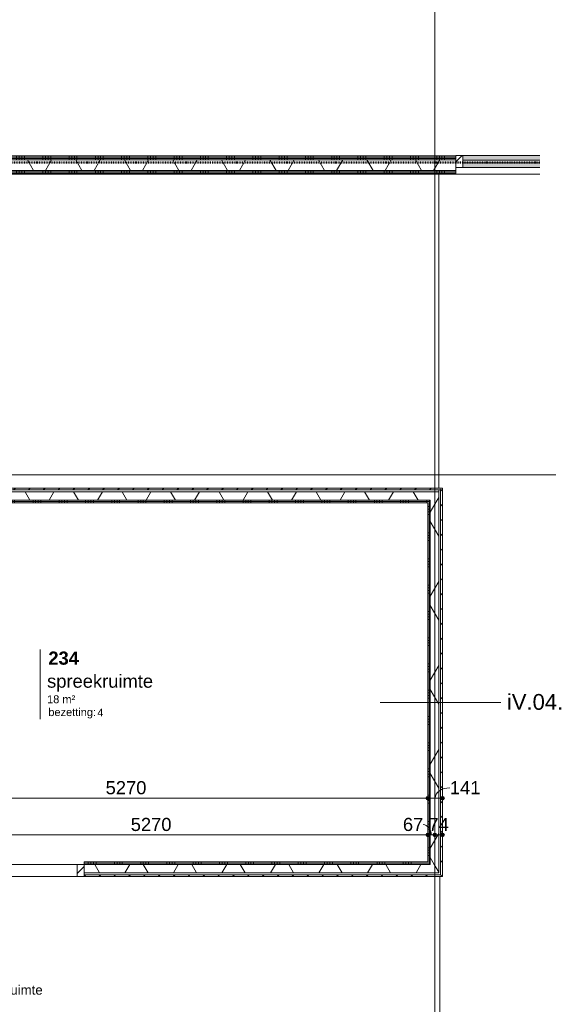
# Model space of a CAD drawing. Header units: millimetres. Extents: x 24169 to 70836, y -5250 to 32049.
# Tile 38 of 46: x 58698 to 63731, y 5757 to 15135. Entities that reach past the tile are written whole.
import ezdxf

# ---------------------------------------------------------------- set-up
doc = ezdxf.new("R2010")
doc.units = ezdxf.units.MM
for name, pattern in [('Dash', [6.35, 3.175, -3.175]), ('Dash dot', [15.875, 6.35, -4.7625, 0, -4.7625]), ('stramien', [22.225, 12.7, -3.175, 3.175, -3.175])]:
    doc.linetypes.add(name, pattern=pattern)
doc.layers.add('00_Algemeen', color=7, linetype='Continuous', lineweight=9, true_color=0x00a600)
for name, color, linetype, lineweight in [('00_Algemeen-50', 7, 'Continuous', 9), ('22_Metselwerk', 7, 'Continuous', 18), ('30_Kozijnen-ramen-deuren', 7, 'Continuous', 9)]:
    doc.layers.add(name, color=color, linetype=linetype, lineweight=lineweight)
doc.styles.add('Arial', font='arial.ttf', dxfattribs={"height": 150})
doc.styles.add('Arial_1', font='arial.ttf', dxfattribs={"height": 125})
doc.styles.add('Arial_5', font='arial.ttf', dxfattribs={"height": 90})
doc.styles.add('Arial_6', font='arial.ttf', dxfattribs={"height": 1.5})
doc.styles.add('Arial_7', font='arial.ttf', dxfattribs={"height": 75})
doc.styles.add('Arial_B_1', font='arialbd.ttf', dxfattribs={"height": 125})
doc.dimstyles.new('00_AEE_maatvoering_2_5mm', dxfattribs={"dimscale": 304.8, "dimtxt": 127.532425, "dimasz": 0.459318, "dimexe": 0.246063, "dimexo": 0.0625, "dimgap": 0, "dimtad": 1, "dimdec": 0, "dimzin": 0, "dimdsep": 46, "dimtxsty": 'Arial_1', "dimblk1": 'DOTSMALL', "dimblk2": 'DOTSMALL', "dimsah": 1, "dimcen": 0.09, "dimdle": 0.246063, "dimazin": 0, "dimtfac": 1, "dimtdec": 4, "dimtix": 1, "dimtmove": 0, "dimatfit": 3, "dimfxl": 0.246063, "dimfxlon": 1, "dimtvp": 1, "dimtolj": 1, "dimtzin": 0, "dimarcsym": 2})
doc.dimstyles.new('00_AEE_maatvoering_2_5mm_1', dxfattribs={"dimscale": 304.8, "dimtxt": 127.532425, "dimasz": 0.459318, "dimexe": 0.246063, "dimexo": 0.0625, "dimgap": 0, "dimtad": 1, "dimdec": 0, "dimzin": 0, "dimdsep": 46, "dimtxsty": 'Arial_1', "dimblk1": 'DOTSMALL', "dimblk2": 'DOTSMALL', "dimsah": 1, "dimcen": 0.09, "dimdle": 0.246063, "dimazin": 0, "dimtfac": 1, "dimtdec": 4, "dimtix": 1, "dimtmove": 1, "dimatfit": 3, "dimfxl": 0.246063, "dimfxlon": 1, "dimtvp": 1, "dimtolj": 1, "dimtzin": 0, "dimarcsym": 2})
doc.dimstyles.new('00_AEE_maatvoering_2_5mm_2', dxfattribs={"dimscale": 304.8, "dimtxt": 127.532425, "dimasz": 0.459318, "dimexe": 0.246063, "dimexo": 0.0625, "dimgap": 0, "dimtad": 1, "dimdec": 0, "dimzin": 0, "dimdsep": 46, "dimtxsty": 'Arial_1', "dimblk1": 'DOTSMALL', "dimblk2": 'DOTSMALL', "dimsah": 1, "dimcen": 0.09, "dimdle": 0.246063, "dimazin": 0, "dimtfac": 1, "dimtdec": 4, "dimtix": 1, "dimtmove": 2, "dimatfit": 3, "dimfxl": 0.246063, "dimfxlon": 1, "dimtvp": 1, "dimtolj": 1, "dimtzin": 0, "dimarcsym": 2})
pattern_1 = [(270, (58149.37, 10638), (250, 9e-13), []), (270, (58124.37, 10638), (250, 9e-13), []), (270, (58099.37, 10638), (250, 9e-13), []), (270, (58074.37, 10638), (250, 9e-13), [])]
pattern_2 = [(60, (30249.4, 0), (-346.41, 200), []), (120, (30249.4, 0), (-346.41, -200), [])]
pattern_3 = [(180, (62687.35, 8923.75), (-6e-13, -250), []), (180, (62687.35, 8948.75), (-6e-13, -250), []), (180, (62687.35, 8973.75), (-6e-13, -250), []), (180, (62687.35, 8998.75), (-6e-13, -250), [])]
pattern_4 = [(45, (-27579.5, -7062), (-106.066, 106.066), [])]
pattern_5 = [(90, (62668.14, 13662.5), (-250, -9e-13), []), (90, (62693.14, 13662.5), (-250, -9e-13), []), (90, (62718.14, 13662.5), (-250, -9e-13), []), (90, (62743.14, 13662.5), (-250, -9e-13), [])]
pattern_6 = [(90, (60099.62, 7009.5), (-250, -8e-13), []), (90, (60124.62, 7009.5), (-250, -8e-13), []), (90, (60149.62, 7009.5), (-250, -8e-13), []), (90, (60174.62, 7009.5), (-250, -8e-13), [])]

# ---------------------------------------------------------------- blocks, each defined once
blk = doc.blocks.new('32_AEE_VO_FIX_Binnendeuren - D_1800x2300_Deur_zijlicht rechts 900 lariks HPL grijs-8020323-02 tweede verdieping - C')
at = {"layer": '30_Kozijnen-ramen-deuren', "true_color": 0xc0c0c0}
h = blk.add_hatch(dxfattribs=at)
h.set_pattern_fill('FP_56', color=9, style=0, pattern_type=2)
h.set_pattern_definition(pattern_4)
h.paths.add_polyline_path([(1417, -88.5), (1484, -88.5), (1484, 25.5), (1417, 25.5), (1417, -52.5)])
h.paths.add_polyline_path([(-450, -88.5), (-450, 25.5), (-517, 25.5), (-517, -88.5)])
h = blk.add_hatch(dxfattribs=at)
h.set_pattern_fill('FP_56', color=9, style=0, pattern_type=2)
h.set_pattern_definition(pattern_4)
h.paths.add_polyline_path([(517, -88.5), (517, 25.5), (450, 25.5), (450, -88.5)])
at = {"layer": '30_Kozijnen-ramen-deuren'}
for p, q in [((-450, 25.5), (-517, 25.5)), ((450, 25.5), (-450, 25.5)), ((-450, 25.5), (-450, -24.5)), ((-450, -88.5), (-450, 25.5)), ((450, -24.5), (450, 25.5)), ((517, 25.5), (450, 25.5)), ((450, 25.5), (450, -88.5)), ((1417, 25.5), (517, 25.5)), ((517, -88.5), (517, 25.5)), ((1417, 25.5), (1417, -88.5)), ((1484, 25.5), (1417, 25.5)), ((-517, -88.5), (-450, -88.5)), ((-450, -24.5), (450, -24.5)), ((450, -88.5), (517, -88.5)), ((517, -88.5), (1417, -88.5)), ((1417, -88.5), (1484, -88.5))]:
    blk.add_line(p, q, dxfattribs=at)
blk = doc.blocks.new('System Panel - 32_AEE_glas-V42-02 tweede verdieping - C')
at = {"layer": '30_Kozijnen-ramen-deuren'}
for p, q in [((274, 12.5), (-459.8, 12.5)), ((-459.8, 12.5), (-459.8, -12.5)), ((-459.8, -12.5), (274, -12.5))]:
    blk.add_line(p, q, dxfattribs=at)
blk = doc.blocks.new('Rectangular Mullion - 31_AEE_meranti_BxD_67x114mm-5903752-02 tweede verdieping - C')
at = {"layer": '30_Kozijnen-ramen-deuren', "true_color": 0xc5c7c4}
h = blk.add_hatch(color=9, dxfattribs=at)
h.paths.add_polyline_path([(33400.8, 13728), (33400.8, 13772.5), (32667, 13772.5), (32667, 13728)])
h.paths.add_polyline_path([(33400.8, 13797.5), (33400.8, 13842), (32667, 13842), (32667, 13797.5)])
at = {"layer": '30_Kozijnen-ramen-deuren'}
for p, q in [((33400.8, 13842), (32667, 13842)), ((33400.8, 13728), (32667, 13728))]:
    blk.add_line(p, q, dxfattribs=at)
blk = doc.blocks.new('Rectangular Mullion - 31_AEE_meranti_BxD_67x114mm-5903758-02 tweede verdieping - C')
at = {"layer": '30_Kozijnen-ramen-deuren', "true_color": 0xc0c0c0}
h = blk.add_hatch(dxfattribs=at)
h.set_pattern_fill('FP_162', color=9, style=0, pattern_type=2)
h.set_pattern_definition([(225, (32600, 13785), (106.066, -106.066), [])])
h.paths.add_polyline_path([(-67, 57), (-67, -57), (0, -57), (0, 57)])
at = {"layer": '30_Kozijnen-ramen-deuren'}
for p, q in [((0, 57), (-67, 57)), ((-67, 57), (-67, -57)), ((0, -57), (0, 57)), ((-67, -57), (0, -57))]:
    blk.add_line(p, q, dxfattribs=at)
blk = doc.blocks.new('00_AEE_detailaanduiding lijn - 1000mm 90 graden-4831957-02 tweede verdieping - C')
at = {"layer": '00_Algemeen', "color": 7}
for p, q in [((0, 574.6), (0, -574.6)), ((-500, 1), (-500, -1)), ((500, -1), (500, 1))]:
    blk.add_line(p, q, dxfattribs=at)
blk = doc.blocks.new('00_AEE_tag_ruimte_groot_2192_zonder PVE - Naam nummer oppervlak bezettingsgraad-5019603-02 tweede verdieping - C')
at = {"layer": '00_Algemeen', "color": 7}
for p, q in [((-8.06, 7.73), (-8.06, 3.23)), ((-8.06, 3.23), (-8.06, 0.65)), ((-8.06, 0.65), (-8.06, -2.44)), ((-8.06, -2.44), (-8.06, -5.54))]:
    blk.add_line(p, q, dxfattribs=at)
at = {"layer": '00_Algemeen', "color": 8, "true_color": 0x808080, "insert": (-6.49, -3.42), "char_height": 1.5, "width": 10.8228, "attachment_point": 1, "style": 'Arial_6'}
blk.add_mtext('bezetting:', dxfattribs=at)
blk = doc.blocks.new('DIMBLOCK31-02 tweede verdieping - C')
at = {"layer": '00_Algemeen-50', "transparency": 16777216}
h = blk.add_hatch(color=256, dxfattribs=at)
edge = h.paths.add_edge_path()
edge.add_arc((57311.9, 7720.7), 17.5, 0, 360)
h = blk.add_hatch(color=256, dxfattribs=at)
edge = h.paths.add_edge_path()
edge.add_arc((62582.3, 7720.7), 17.5, 0, 360)
for p, q in [((57311.9, 7720.7), (57311.9, 7795.7)), ((62582.3, 7720.7), (62582.3, 7795.7)), ((57311.9, 7720.7), (62582.3, 7720.7)), ((57311.9, 7720.7), (57311.9, 7645.7)), ((62582.3, 7720.7), (62582.3, 7645.7))]:
    blk.add_line(p, q, dxfattribs=at)
for centre in [(57311.9, 7720.7), (62582.3, 7720.7)]:
    blk.add_circle(centre, 17.5, dxfattribs=at)
at = {"layer": '00_Algemeen-50', "color": 0, "transparency": 16777216, "insert": (59515.8, 7883), "char_height": 125, "width": 461.471, "attachment_point": 1, "line_spacing_factor": 0.941778, "style": 'Arial_1'}
blk.add_mtext('5270', dxfattribs=at)
blk = doc.blocks.new('_DotSmall')
at = {"color": 0, "linetype": 'ByBlock', "const_width": 0.5}
blk.add_lwpolyline([(-0.0625, 0, 1), (0.0625, 0, 1)], format="xyb", close=True, dxfattribs=at)
blk = doc.blocks.new('DIMBLOCK32-02 tweede verdieping - C')
at = {"layer": '00_Algemeen-50', "transparency": 16777216}
h = blk.add_hatch(color=256, dxfattribs=at)
edge = h.paths.add_edge_path()
edge.add_arc((62582.3, 7720.7), 17.5, 0, 360)
h = blk.add_hatch(color=256, dxfattribs=at)
edge = h.paths.add_edge_path()
edge.add_arc((62723.3, 7720.7), 17.5, 0, 360)
for p, q in [((62582.3, 7720.7), (62582.3, 7795.7)), ((62723.3, 7720.7), (62723.3, 7795.7)), ((62582.3, 7720.7), (62723.3, 7720.7)), ((62582.3, 7720.7), (62582.3, 7645.7)), ((62723.3, 7720.7), (62723.3, 7645.7))]:
    blk.add_line(p, q, dxfattribs=at)
for centre in [(62582.3, 7720.7), (62723.3, 7720.7)]:
    blk.add_circle(centre, 17.5, dxfattribs=at)
blk.add_ellipse((62793, 7720.7), major_axis=(140.1, 0), ratio=0.700126, start_param=1.570796, end_param=3.141593, dxfattribs=at)
at = {"layer": '00_Algemeen-50', "color": 0, "transparency": 16777216, "insert": (62793, 7883), "char_height": 125, "width": 346.103, "attachment_point": 1, "line_spacing_factor": 0.941778, "style": 'Arial_1'}
blk.add_mtext('141', dxfattribs=at)
blk = doc.blocks.new('DIMBLOCK132-02 tweede verdieping - C')
at = {"layer": '00_Algemeen-50', "transparency": 16777216}
h = blk.add_hatch(color=256, dxfattribs=at)
edge = h.paths.add_edge_path()
edge.add_arc((57311.9, 7370.7), 17.5, 0, 360)
h = blk.add_hatch(color=256, dxfattribs=at)
edge = h.paths.add_edge_path()
edge.add_arc((62582.3, 7370.7), 17.5, 0, 360)
for p, q in [((57311.9, 7370.7), (57311.9, 7445.7)), ((62582.3, 7370.7), (62582.3, 7445.7)), ((57311.9, 7370.7), (62582.3, 7370.7)), ((57311.9, 7370.7), (57311.9, 7295.7)), ((62582.3, 7370.7), (62582.3, 7295.7))]:
    blk.add_line(p, q, dxfattribs=at)
for centre in [(57311.9, 7370.7), (62582.3, 7370.7)]:
    blk.add_circle(centre, 17.5, dxfattribs=at)
at = {"layer": '00_Algemeen-50', "color": 0, "transparency": 16777216, "insert": (59754.8, 7533), "char_height": 125, "width": 461.471, "attachment_point": 1, "line_spacing_factor": 0.941778, "style": 'Arial_1'}
blk.add_mtext('5270', dxfattribs=at)
blk = doc.blocks.new('DIMBLOCK133-02 tweede verdieping - C')
at = {"layer": '00_Algemeen-50', "transparency": 16777216}
h = blk.add_hatch(color=256, dxfattribs=at)
edge = h.paths.add_edge_path()
edge.add_arc((62582.3, 7370.7), 17.5, 0, 360)
h = blk.add_hatch(color=256, dxfattribs=at)
edge = h.paths.add_edge_path()
edge.add_arc((62649.3, 7370.7), 17.5, 0, 360)
for p, q in [((62582.3, 7370.7), (62582.3, 7445.7)), ((62649.3, 7370.7), (62649.3, 7445.7)), ((62582.3, 7370.7), (62649.3, 7370.7)), ((62582.3, 7370.7), (62582.3, 7295.7)), ((62649.3, 7370.7), (62649.3, 7295.7))]:
    blk.add_line(p, q, dxfattribs=at)
for centre in [(62582.3, 7370.7), (62649.3, 7370.7)]:
    blk.add_circle(centre, 17.5, dxfattribs=at)
blk.add_ellipse((62538.5, 7370.7), major_axis=(0, 98.1), ratio=0.788571, start_param=4.712389, end_param=6.283185, dxfattribs=at)
at = {"layer": '00_Algemeen-50', "color": 0, "transparency": 16777216, "insert": (62346.2, 7533), "char_height": 125, "width": 230.736, "attachment_point": 1, "line_spacing_factor": 0.941778, "style": 'Arial_1'}
blk.add_mtext('67', dxfattribs=at)
blk = doc.blocks.new('DIMBLOCK134-02 tweede verdieping - C')
at = {"layer": '00_Algemeen-50', "transparency": 16777216}
h = blk.add_hatch(color=256, dxfattribs=at)
edge = h.paths.add_edge_path()
edge.add_arc((62649.3, 7370.7), 17.5, 0, 360)
h = blk.add_hatch(color=256, dxfattribs=at)
edge = h.paths.add_edge_path()
edge.add_arc((62723.3, 7370.7), 17.5, 0, 360)
for p, q in [((62649.3, 7370.7), (62649.3, 7445.7)), ((62723.3, 7370.7), (62723.3, 7445.7)), ((62649.3, 7370.7), (62723.3, 7370.7)), ((62649.3, 7370.7), (62649.3, 7295.7)), ((62723.3, 7370.7), (62723.3, 7295.7))]:
    blk.add_line(p, q, dxfattribs=at)
for centre in [(62649.3, 7370.7), (62723.3, 7370.7)]:
    blk.add_circle(centre, 17.5, dxfattribs=at)
at = {"layer": '00_Algemeen-50', "color": 0, "transparency": 16777216, "insert": (62590.2, 7533), "char_height": 125, "width": 230.736, "attachment_point": 1, "line_spacing_factor": 0.941778, "style": 'Arial_1'}
blk.add_mtext('74', dxfattribs=at)

msp = doc.modelspace()

# ---------------------------------------------------------------- hatches: boundary and pattern name
at = {"layer": '22_Metselwerk', "lineweight": 9}
h = msp.add_hatch(dxfattribs=at)
h.set_pattern_fill('FP_11', color=256, angle=60, style=0, pattern_type=2)
h.set_pattern_definition(pattern_2)
h.paths.add_polyline_path([(62849.4, 13700), (62849.4, 13800), (57068.4, 13800), (57068.4, 13700), (61338.5, 13700)])
h.paths.add_polyline_path([(51874.4, 13700), (52099.4, 13700), (52099.4, 13800), (51874.4, 13800), (51874.4, 13793.3)])
h = msp.add_hatch(dxfattribs=at)
h.set_pattern_fill('FP_102', color=256, angle=90, style=0, pattern_type=2)
h.set_pattern_definition(pattern_5)
h.paths.add_polyline_path([(62849.4, 13800), (62849.4, 13812.5), (57068.4, 13812.5), (57068.4, 13800), (61338.5, 13800)])
h.paths.add_polyline_path([(51947, 13800), (52099.4, 13800), (52099.4, 13812.5), (51886.9, 13812.5), (51886.9, 13800), (51899.4, 13800)])
h = msp.add_hatch(dxfattribs=at)
h.set_pattern_fill('FP_102', color=256, angle=90, style=0, pattern_type=2)
h.set_pattern_definition(pattern_5)
h.paths.add_polyline_path([(62849.4, 13825), (62849.4, 13837.5), (57068.4, 13837.5), (57068.4, 13825), (61338.5, 13825)])
h.paths.add_polyline_path([(52091.5, 13825), (52099.4, 13825), (52099.4, 13837.5), (51899.4, 13837.5), (51899.4, 13825), (51947, 13825)])
h = msp.add_hatch(dxfattribs=at)
h.set_pattern_fill('FP_102', color=256, angle=90, style=0, pattern_type=2)
h.set_pattern_definition(pattern_5)
h.paths.add_polyline_path([(62849.4, 13812.5), (62849.4, 13825), (57068.4, 13825), (57068.4, 13812.5), (61338.5, 13812.5)])
h.paths.add_polyline_path([(52091.5, 13812.5), (52099.4, 13812.5), (52099.4, 13825), (51899.4, 13825), (51899.4, 13812.5), (51947, 13812.5)])
h = msp.add_hatch(dxfattribs=at)
h.set_pattern_fill('FP_102', color=256, angle=90, style=0, pattern_type=2)
h.set_pattern_definition(pattern_5)
h.paths.add_polyline_path([(62849.4, 13687.5), (62849.4, 13700), (57068.4, 13700), (57068.4, 13687.5), (61338.5, 13687.5)])
h.paths.add_polyline_path([(52099.4, 13687.5), (52099.4, 13700), (51899.4, 13700), (51899.4, 13687.5), (52091.5, 13687.5)])
h = msp.add_hatch(dxfattribs=at)
h.set_pattern_fill('FP_102', color=256, angle=90, style=0, pattern_type=2)
h.set_pattern_definition(pattern_5)
h.paths.add_polyline_path([(62849.4, 13675), (62849.4, 13687.5), (57068.4, 13687.5), (57068.4, 13675), (61338.5, 13675)])
h.paths.add_polyline_path([(52091.5, 13675), (52099.4, 13675), (52099.4, 13687.5), (51899.4, 13687.5), (51899.4, 13675)])
h = msp.add_hatch(dxfattribs=at)
h.set_pattern_fill('FP_102', color=256, angle=90, style=0, pattern_type=2)
h.set_pattern_definition(pattern_5)
h.paths.add_polyline_path([(62849.4, 13662.5), (62849.4, 13675), (57068.4, 13675), (57068.4, 13662.5), (61338.5, 13662.5)])
h.paths.add_polyline_path([(52099.4, 13662.5), (52099.4, 13675), (51899.4, 13675), (51899.4, 13662.5), (52091.5, 13662.5)])
at = {"layer": '22_Metselwerk', "lineweight": 9, "true_color": 0xc0c0c0}
h = msp.add_hatch(dxfattribs=at)
h.set_pattern_fill('FP_123', color=9, angle=45, style=0, pattern_type=2)
h.set_pattern_definition([(45, (58196.87, 10638), (-70.7107, 70.7107), [])])
h.paths.add_polyline_path([(53688.4, 10656), (62705.3, 10656), (62705.3, 10674), (53688.4, 10674)])
at = {"layer": '22_Metselwerk', "lineweight": 9}
h = msp.add_hatch(dxfattribs=at)
h.set_pattern_fill('FP_122', color=256, style=0, pattern_type=2)
h.set_pattern_definition([(0, (58196.869, 10638), (0, 25), [])])
h.paths.add_polyline_path([(61338.5, 10638), (62687.3, 10638), (62687.3, 10656), (53706.4, 10656), (53706.4, 10638), (59026.7, 10638)])
h = msp.add_hatch(dxfattribs=at)
h.set_pattern_fill('FP_11', color=256, angle=60, style=0, pattern_type=2)
h.set_pattern_definition(pattern_2)
h.paths.add_polyline_path([(62687.3, 10558), (62687.3, 10638), (53786.4, 10638), (53786.4, 10558), (62607.3, 10558)])
h = msp.add_hatch(dxfattribs=at)
h.set_pattern_fill('FP_120', color=256, style=0, pattern_type=2)
h.set_pattern_definition([(270, (62687.346, 8841.75), (25, 2e-15), [])])
h.paths.add_polyline_path([(62687.3, 7009.5), (62705.3, 7009.5), (62705.3, 10656), (62687.3, 10656), (62687.3, 9815.3)])
at = {"layer": '22_Metselwerk', "lineweight": 9, "true_color": 0xc0c0c0}
h = msp.add_hatch(dxfattribs=at)
h.set_pattern_fill('FP_121', color=9, angle=45, style=0, pattern_type=2)
h.set_pattern_definition([(315, (62687.35, 8841.75), (70.7107, 70.7107), [])])
h.paths.add_polyline_path([(62723.3, 6991.5), (62723.3, 10674), (62705.3, 10674), (62705.3, 6991.5)])
at = {"layer": '22_Metselwerk', "lineweight": 9}
h = msp.add_hatch(dxfattribs=at)
h.set_pattern_fill('FP_33', color=256, angle=-270, style=0, pattern_type=2)
h.set_pattern_definition(pattern_1)
h.paths.add_polyline_path([(62594.8, 10545.5), (62607.3, 10545.5), (62607.3, 10558), (57286.9, 10558), (57286.9, 10545.5), (61338.5, 10545.5)])
h.paths.add_polyline_path([(56715, 10545.5), (57211.9, 10545.5), (57211.9, 10558), (53798.9, 10558), (53798.9, 10545.5), (54403.2, 10545.5)])
h = msp.add_hatch(dxfattribs=at)
h.set_pattern_fill('FP_33', color=256, angle=-270, style=0, pattern_type=2)
h.set_pattern_definition(pattern_1)
h.paths.add_polyline_path([(62582.3, 10533), (62594.8, 10533), (62594.8, 10545.5), (57286.9, 10545.5), (57286.9, 10533), (61338.5, 10533)])
h.paths.add_polyline_path([(56715, 10533), (57211.9, 10533), (57211.9, 10545.5), (53811.4, 10545.5), (53811.4, 10533), (54403.2, 10533)])
h = msp.add_hatch(dxfattribs=at)
h.set_pattern_fill('FP_34', color=256, angle=90, style=0, pattern_type=2)
h.set_pattern_definition(pattern_3)
h.paths.add_polyline_path([(62594.8, 7114.5), (62594.8, 10533), (62582.3, 10533), (62582.3, 7114.5)])
h = msp.add_hatch(dxfattribs=at)
h.set_pattern_fill('FP_34', color=256, angle=90, style=0, pattern_type=2)
h.set_pattern_definition(pattern_3)
h.paths.add_polyline_path([(62607.3, 7102), (62607.3, 10545.5), (62594.8, 10545.5), (62594.8, 7102)])
h = msp.add_hatch(dxfattribs=at)
h.set_pattern_fill('FP_11', color=256, angle=60, style=0, pattern_type=2)
h.set_pattern_definition(pattern_2)
h.paths.add_polyline_path([(62687.3, 7089.5), (62687.3, 10558), (62607.3, 10558), (62607.3, 7089.5)])
h = msp.add_hatch(dxfattribs=at)
h.set_pattern_fill('FP_113', color=256, angle=90, style=0, pattern_type=2)
h.set_pattern_definition(pattern_6)
h.paths.add_polyline_path([(62594.8, 7102), (62594.8, 7114.5), (59312.9, 7114.5), (59312.9, 7102)])
h = msp.add_hatch(dxfattribs=at)
h.set_pattern_fill('FP_113', color=256, angle=90, style=0, pattern_type=2)
h.set_pattern_definition(pattern_6)
h.paths.add_polyline_path([(62607.3, 7089.5), (62607.3, 7102), (59312.9, 7102), (59312.9, 7089.5)])
h = msp.add_hatch(dxfattribs=at)
h.set_pattern_fill('FP_11', color=256, angle=60, style=0, pattern_type=2)
h.set_pattern_definition(pattern_2)
h.paths.add_polyline_path([(62687.3, 7009.5), (62687.3, 7089.5), (59312.9, 7089.5), (59312.9, 7009.5)])
at = {"layer": '22_Metselwerk', "lineweight": 9, "true_color": 0xc0c0c0}
h = msp.add_hatch(dxfattribs=at)
h.set_pattern_fill('FP_118', color=9, angle=-315, style=0, pattern_type=2)
h.set_pattern_definition([(225, (58214.87, 7009.5), (70.7107, -70.7107), [])])
h.paths.add_polyline_path([(62723.3, 6973.5), (62723.3, 6991.5), (59312.9, 6991.5), (59312.9, 6973.5)])
h.paths.add_polyline_path([(57099.4, 6973.5), (57311.9, 6973.5), (57311.9, 6991.5), (57099.4, 6991.5)])
h.paths.add_polyline_path([(56273.4, 6973.5), (56273.4, 6991.5), (53688.4, 6991.5), (53688.4, 6973.5), (54403.2, 6973.5)])
at = {"layer": '22_Metselwerk', "lineweight": 9}
h = msp.add_hatch(dxfattribs=at)
h.set_pattern_fill('FP_119', color=256, style=0, pattern_type=2)
h.set_pattern_definition([(180, (58214.869, 7009.5), (-3e-14, -25), [])])
h.paths.add_polyline_path([(62705.3, 6991.5), (62705.3, 7009.5), (59312.9, 7009.5), (59312.9, 6991.5)])
h.paths.add_polyline_path([(57311.9, 6991.5), (57311.9, 7009.5), (57099.4, 7009.5), (57099.4, 6991.5), (57292.9, 6991.5)])
h.paths.add_polyline_path([(56273.4, 6991.5), (56273.4, 7009.5), (53706.4, 7009.5), (53706.4, 6991.5), (54403.2, 6991.5)])

# ---------------------------------------------------------------- linework, layer by layer
at = {"layer": '00_Algemeen', "color": 150, "linetype": 'stramien', "true_color": 0x0080ff}
for p, q in [((62649.3, -4950.1), (62649.3, 31749.5)), ((68718, 10800), (24734, 10800))]:
    msp.add_line(p, q, dxfattribs=at)
at = {"layer": '00_Algemeen', "color": 96, "linetype": 'Dash dot', "lineweight": 50, "true_color": 0x008000}
msp.add_line((63650.2, 13775), (51849.4, 13775), dxfattribs=at)
at = {"layer": '00_Algemeen', "color": 7, "linetype": 'Dash'}
for p, q in [((62686.9, 10674), (62686.9, 13662.5)), ((62699.4, 5238.5), (62699.4, 6973.5))]:
    msp.add_line(p, q, dxfattribs=at)
at = {"layer": '22_Metselwerk', "lineweight": 9}
for p, q in [((62849.4, 13837.5), (57068.4, 13837.5)), ((57068.4, 13825), (62849.4, 13825)), ((57068.4, 13812.5), (62849.4, 13812.5)), ((62849.4, 13800), (62849.4, 13837.5)), ((62849.4, 13662.5), (62849.4, 13700)), ((54100.4, 13662.5), (63650.2, 13662.5)), ((57068.4, 13687.5), (62849.4, 13687.5)), ((57068.4, 13675), (62849.4, 13675)), ((62705.3, 10656), (53688.4, 10656)), ((62705.3, 6991.5), (62705.3, 10656)), ((62607.3, 10558), (53786.4, 10558)), ((57299.4, 10533), (62582.3, 10533)), ((62582.3, 10533), (62582.3, 7114.5)), ((62607.3, 7089.5), (62607.3, 10558)), ((62582.3, 7114.5), (59312.9, 7114.5)), ((59312.9, 7114.5), (59312.9, 7102)), ((62607.3, 7089.5), (59312.9, 7089.5)), ((59312.9, 7009.5), (62687.3, 7009.5)), ((62705.3, 6991.5), (59312.9, 6991.5))]:
    msp.add_line(p, q, dxfattribs=at)
at = {"layer": '22_Metselwerk'}
for p, q in [((57068.4, 13800), (62849.4, 13800)), ((62849.4, 13700), (62849.4, 13800)), ((57068.4, 13700), (62849.4, 13700)), ((62723.3, 10674), (53670.4, 10674)), ((62687.3, 10638), (53706.4, 10638)), ((62687.3, 7009.5), (62687.3, 10638)), ((62723.3, 6973.5), (62723.3, 10674)), ((62594.8, 10545.5), (57286.9, 10545.5)), ((62594.8, 7102), (62594.8, 10545.5)), ((59312.9, 7102), (59312.9, 6973.5)), ((62594.8, 7102), (59312.9, 7102)), ((59312.9, 6973.5), (62723.3, 6973.5))]:
    msp.add_line(p, q, dxfattribs=at)

# ---------------------------------------------------------------- block references
at = {"layer": '00_Algemeen', "color": 8, "true_color": 0x808080, "xscale": 49.99999999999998, "yscale": 49.99999999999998, "zscale": 49.99999999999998}
msp.add_blockref('00_AEE_tag_ruimte_groot_2192_zonder PVE - Naam nummer oppervlak bezettingsgraad-5019603-02 tweede verdieping - C', (59294.8, 8748.8), dxfattribs=at)
at = {"layer": '00_Algemeen', "color": 7, "rotation": 270.0000000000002}
msp.add_blockref('00_AEE_detailaanduiding lijn - 1000mm 90 graden-4831957-02 tweede verdieping - C', (62705.4, 8632.5), dxfattribs=at)
at = {"layer": '30_Kozijnen-ramen-deuren', "rotation": 180}
msp.add_blockref('Rectangular Mullion - 31_AEE_meranti_BxD_67x114mm-5903758-02 tweede verdieping - C', (62849.4, 13785), dxfattribs=at)
at = {"layer": '30_Kozijnen-ramen-deuren'}
for name, p in [('Rectangular Mullion - 31_AEE_meranti_BxD_67x114mm-5903752-02 tweede verdieping - C', (30249.4, 0)), ('System Panel - 32_AEE_glas-V42-02 tweede verdieping - C', (63376.2, 13785)), ('32_AEE_VO_FIX_Binnendeuren - D_1800x2300_Deur_zijlicht rechts 900 lariks HPL grijs-8020323-02 tweede verdieping - C', (57828.9, 7062))]:
    msp.add_blockref(name, p, dxfattribs=at)

# ---------------------------------------------------------------- texts
at = {"layer": '00_Algemeen', "color": 7, "attachment_point": 1}
for s, insert, char_height, width, style in [('234', (58970.5, 9117.2), 125, 348.734, 'Arial_B_1'), ('spreekruimte', (58958.5, 8897.7), 125, 1222.573, 'Arial_1'), ('iV.04.', (63336.5, 8712.7), 150, 661.392, 'Arial'), ('verkeersruimte', (58085.2, 5939.3), 90, 958.017, 'Arial_5')]:
    msp.add_mtext(s, dxfattribs=dict(at, insert=insert, char_height=char_height, width=width, style=style))
at = {"layer": '00_Algemeen', "color": 8, "true_color": 0x808080, "char_height": 75, "attachment_point": 1, "style": 'Arial_7'}
for s, insert, width in [('18 m²', (58958.5, 8700.3), 332.7), ('4', (59437, 8574.1), 72.152)]:
    msp.add_mtext(s, dxfattribs=dict(at, insert=insert, width=width))

# ---------------------------------------------------------------- dimensions: what is measured, and where the dimension line sits
at = {"layer": '00_Algemeen', "color": 7}
for base, p1, p2, dimstyle, override, picture, middle in [((62582.3, 7720.7), (57311.9, 7795.7), (62582.3, 7795.7), '00_AEE_maatvoering_2_5mm_2', {"dimpost": '<>', "dimfxl": 5270.452787}, 'DIMBLOCK31-02 tweede verdieping - C', (59746.6, 7799.7)), ((62723.3, 7720.7), (62582.3, 7795.7), (62723.3, 7795.7), '00_AEE_maatvoering_2_5mm_1', {"dimpost": '<>', "dimfxl": 141}, 'DIMBLOCK32-02 tweede verdieping - C', (62966, 7799.7)), ((62649.3, 7370.7), (62582.3, 7445.7), (62649.3, 7445.7), '00_AEE_maatvoering_2_5mm_1', {"dimpost": '<>', "dimfxl": 67.000001}, 'DIMBLOCK133-02 tweede verdieping - C', (62461.6, 7449.7))]:
    dim = msp.add_linear_dim(base=base, p1=p1, p2=p2, dimstyle=dimstyle, override=override, dxfattribs=at)
    dim.commit()
    dim.dimension.update_dxf_attribs({"geometry": picture, "text_midpoint": middle, "dimtype": 160})
for base, p1, p2, override, picture, middle in [((62582.3, 7370.7), (57311.9, 7445.7), (62582.3, 7445.7), {"dimpost": '<>', "dimfxl": 5270.452787}, 'DIMBLOCK132-02 tweede verdieping - C', (59947.1, 7434.5)), ((62723.3, 7370.7), (62649.3, 7445.7), (62723.3, 7445.7), {"dimpost": '<>', "dimfxl": 73.999999}, 'DIMBLOCK134-02 tweede verdieping - C', (62686.3, 7433.2))]:
    dim = msp.add_linear_dim(base=base, p1=p1, p2=p2, dimstyle='00_AEE_maatvoering_2_5mm', override=override, dxfattribs=at)
    dim.commit()
    dim.dimension.update_dxf_attribs({"geometry": picture, "text_midpoint": middle})

doc.saveas('drawing.dxf')
